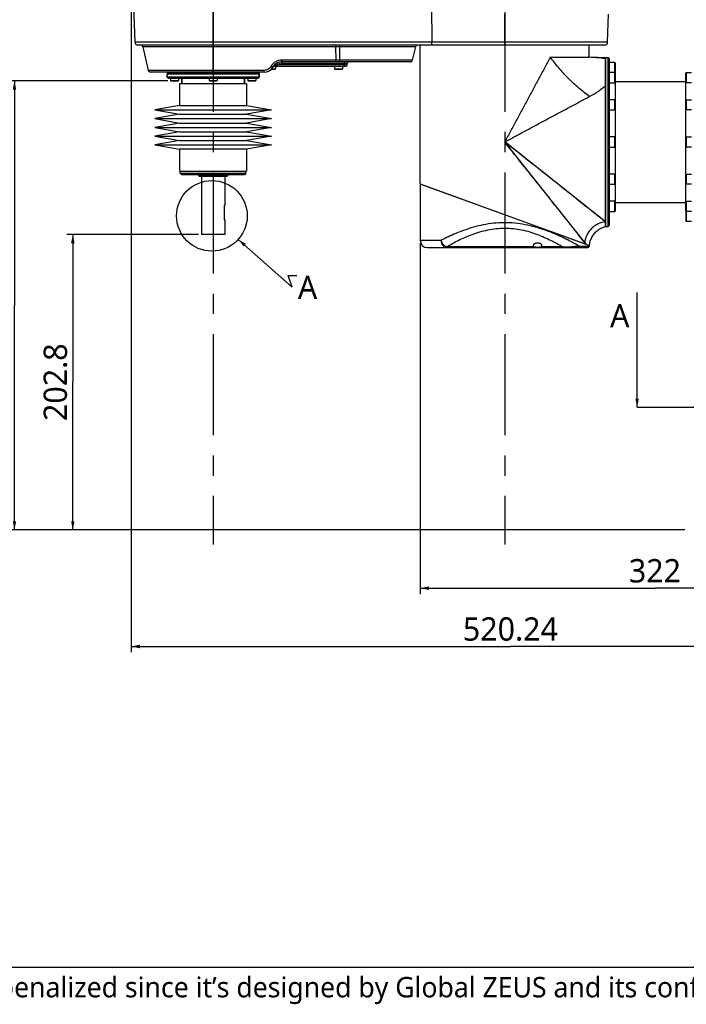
# Model space of a CAD drawing. Header units: millimetres. Extents: x 16 to 3344, y 34 to 2360.
# Tile 2 of 101: x 607 to 1064, y 54 to 730. Entities that reach past the tile are written whole.
import ezdxf

# ---------------------------------------------------------------- set-up
doc = ezdxf.new("R2010")
doc.units = ezdxf.units.MM
doc.header["$LTSCALE"] = 185.02
doc.linetypes.add('CENTER', pattern=[0.6, 0.375, -0.075, 0.075, -0.075])
doc.linetypes.add('HIDDEN', pattern=[0.2, 0.1, -0.1])
doc.layers.get('0').update_dxf_attribs({"linetype": 'CONTINUOUS'})
for name, color, linetype in [('BALLSCREW_PBL5', 7, 'CONTINUOUS'), ('BASE_ASM_PBL3', 7, 'CONTINUOUS'), ('DEFAULT_1', 7, 'CENTER'), ('DEFAULT_2', 2, 'HIDDEN'), ('FRONT_VIEW_VBL2', 7, 'CONTINUOUS'), ('MIDDLE_ASM_PBL4', 7, 'CONTINUOUS'), ('TOP_ASM_PBL6', 7, 'CONTINUOUS')]:
    doc.layers.add(name, color=color, linetype=linetype)
doc.styles.get("Standard").update_dxf_attribs({"font": 'malgun.ttf'})
doc.styles.add('TEXTSTYLE_3', font='malgun.ttf')
doc.dimstyles.new('DIMSTYLE_2', dxfattribs={"dimtxt": 16, "dimasz": 6, "dimexe": 1, "dimexo": 0.5, "dimgap": 1, "dimtad": 1, "dimdsep": 46, "dimtxsty": 'Standard', "dimblk": '_FILLED', "dimblk1": '_FILLED', "dimblk2": '_FILLED', "dimcen": 0.09, "dimclrt": 134, "dimazin": 2, "dimtp": 0.5, "dimtm": 0.5, "dimtfac": 1, "dimtofl": 0, "dimtmove": 0, "dimatfit": 3, "dimldrblk": '_FILLED', "dimfxl": 1, "dimtolj": 1, "dimarcsym": 0})
doc.dimstyles.new('DIMSTYLE_8', dxfattribs={"dimtxt": 16, "dimasz": 6, "dimexe": 1, "dimexo": 0.5, "dimgap": 1, "dimtad": 1, "dimdsep": 46, "dimtxsty": 'Standard', "dimblk": '_FILLED', "dimblk1": '_FILLED', "dimblk2": '_FILLED', "dimcen": 0.09, "dimclrt": 134, "dimazin": 2, "dimtp": 0.8, "dimtm": 0.8, "dimtfac": 1, "dimtofl": 0, "dimtmove": 0, "dimatfit": 3, "dimldrblk": '_FILLED', "dimfxl": 1, "dimtolj": 1, "dimarcsym": 0})
doc.dimstyles.get("Standard").update_dxf_attribs({"dimtxt": 8, "dimasz": 6, "dimexe": 1, "dimexo": 0.5, "dimtad": 1, "dimdsep": 46, "dimtxsty": 'Standard', "dimblk": '_FILLED', "dimblk1": '_FILLED', "dimblk2": '_FILLED', "dimcen": 0.09, "dimclrt": 134, "dimazin": 2, "dimtol": 1, "dimtp": 0.016, "dimtm": 0.016, "dimtfac": 1, "dimtofl": 0, "dimtmove": 0, "dimatfit": 3, "dimldrblk": '_FILLED', "dimfxl": 1, "dimtolj": 1, "dimarcsym": 0})

# ---------------------------------------------------------------- blocks, each defined once
blk = doc.blocks.new('_FILLED')
at = {"color": 0, "linetype": 'ByBlock'}
blk.add_solid([(0, 0), (-1, 0.2), (-1, -0.2)], dxfattribs=at)
blk = doc.blocks.new('XSEC_FILLED')
at = {"color": 0, "linetype": 'ByBlock'}
blk.add_solid([(0, 0), (-1, 0.2), (-1, -0.2)], dxfattribs=at)
blk = doc.blocks.new('*D14')
at = {"color": 134, "transparency": 16777216}
for p, q in [((1104.15, 566.49), (1104.15, 325.69)), ((1426.15, 367.69), (1426.15, 325.69)), ((1104.15, 329.69), (1265.15, 329.69)), ((1426.15, 329.69), (1265.15, 329.69))]:
    blk.add_line(p, q, dxfattribs=at)
at = {"color": 134, "transparency": 16777216, "xscale": 6, "yscale": 6, "zscale": 6, "rotation": 180}
blk.add_blockref('_FILLED', (1104.15, 329.69), dxfattribs=at)
at = {"color": 134, "transparency": 16777216, "xscale": 6, "yscale": 6, "zscale": 6}
blk.add_blockref('_FILLED', (1426.15, 329.69), dxfattribs=at)
at = {"color": 134, "transparency": 16777216, "insert": (1265.15, 349.69), "char_height": 16, "width": 36.8, "attachment_point": 2, "line_spacing_factor": 0.9}
blk.add_mtext('322', dxfattribs=at)
blk = doc.blocks.new('*D21')
at = {"color": 134, "transparency": 16777216}
for p, q in [((952.18, 572.49), (861.91, 572.49)), ((865.91, 572.49), (865.91, 471.09)), ((865.91, 369.69), (865.91, 471.09)), ((1285.65, 369.69), (861.91, 369.69))]:
    blk.add_line(p, q, dxfattribs=at)
at = {"color": 134, "transparency": 16777216, "xscale": 6, "yscale": 6, "zscale": 6}
for p, rotation in [((865.91, 572.49), 90), ((865.91, 369.69), 270)]:
    blk.add_blockref('_FILLED', p, dxfattribs=dict(at, rotation=rotation))
at = {"color": 134, "transparency": 16777216, "insert": (845.91, 471.09), "char_height": 16, "width": 53.9259, "attachment_point": 2, "rotation": 90, "line_spacing_factor": 0.9}
blk.add_mtext('202.8', dxfattribs=at)
blk = doc.blocks.new('MIDDLE_ASM_PBL4', base_point=(1416.801, 539.089))
at = {"layer": 'MIDDLE_ASM_PBL4', "color": 7}
for p, q in [((1104.151, 607.189), (1104.151, 702.489)), ((1220.151, 694.189), (1220.151, 702.489)), ((1193.407, 694.189), (1220.151, 694.189)), ((1224.619, 693.989), (1231.151, 693.989)), ((1231.151, 577.989), (1231.151, 693.989)), ((1231.151, 691.989), (1231.351, 691.989)), ((1231.351, 693.989), (1233.051, 693.989)), ((1231.351, 693.989), (1231.351, 577.989)), ((1234.051, 692.989), (1233.051, 693.989)), ((1233.051, 577.989), (1233.051, 693.989)), ((1234.051, 578.989), (1234.051, 692.989)), ((1237.701, 690.489), (1234.051, 690.489)), ((1238.051, 690.139), (1237.701, 690.489)), ((1237.701, 676.656), (1237.701, 690.489)), ((1238.051, 683.839), (1238.051, 690.139)), ((1237.701, 683.656), (1234.051, 683.656)), ((1238.051, 683.306), (1237.701, 683.656)), ((1237.785, 683.573), (1238.051, 683.839)), ((1238.051, 588.672), (1238.051, 683.306)), ((1286.251, 683.306), (1286.601, 683.656)), ((1286.251, 607.339), (1286.251, 683.306)), ((1286.601, 683.656), (1290.251, 683.656)), ((1286.601, 683.656), (1286.601, 676.656)), ((1234.051, 676.656), (1237.701, 676.656)), ((1237.701, 676.656), (1238.051, 677.006)), ((1238.051, 677.489), (1286.251, 677.489)), ((1286.601, 676.656), (1286.251, 677.006)), ((1290.251, 676.656), (1286.601, 676.656)), ((1237.701, 664.989), (1234.051, 664.989)), ((1238.051, 664.639), (1237.701, 664.989)), ((1237.701, 657.989), (1237.701, 664.989)), ((1286.251, 664.639), (1286.601, 664.989)), ((1286.601, 664.989), (1290.251, 664.989)), ((1286.601, 664.989), (1286.601, 657.989)), ((1234.051, 657.989), (1237.701, 657.989)), ((1237.701, 657.989), (1238.051, 658.339)), ((1286.601, 657.989), (1286.251, 658.339)), ((1290.251, 657.989), (1286.601, 657.989)), ((1231.151, 581.167), (1162.151, 635.989)), ((1216.973, 566.99), (1162.151, 635.989)), ((1237.701, 639.489), (1234.051, 639.489)), ((1238.051, 639.139), (1237.701, 639.489)), ((1237.701, 632.489), (1237.701, 639.489)), ((1286.251, 639.139), (1286.601, 639.489)), ((1286.601, 639.489), (1290.251, 639.489)), ((1286.601, 639.489), (1286.601, 632.489)), ((1234.051, 632.489), (1237.701, 632.489)), ((1237.701, 632.489), (1238.051, 632.839)), ((1286.601, 632.489), (1286.251, 632.839)), ((1290.251, 632.489), (1286.601, 632.489)), ((1190.37, 613.568), (1187.546, 615.812)), ((1195.768, 609.279), (1190.37, 613.568)), ((1237.701, 613.989), (1234.051, 613.989)), ((1238.051, 613.639), (1237.701, 613.989)), ((1237.701, 606.989), (1237.701, 613.989)), ((1286.251, 613.639), (1286.601, 613.989)), ((1286.601, 613.989), (1290.251, 613.989)), ((1286.601, 613.989), (1286.601, 606.989)), ((1104.151, 607.189), (1220.219, 564.964)), ((1220.151, 564.889), (1104.151, 606.989)), ((1104.151, 606.989), (1104.151, 568.489)), ((1106.251, 606.227), (1106.251, 606.425)), ((1190.903, 599.802), (1188.866, 602.365)), ((1203.169, 603.399), (1200.799, 605.282)), ((1207.608, 599.872), (1205.439, 601.596)), ((1234.051, 606.989), (1237.701, 606.989)), ((1237.701, 606.989), (1238.051, 607.339)), ((1286.601, 606.989), (1286.251, 607.339)), ((1286.251, 588.672), (1286.251, 607.338)), ((1290.251, 606.989), (1286.601, 606.989)), ((1237.701, 595.322), (1234.051, 595.322)), ((1238.051, 594.972), (1237.701, 595.322)), ((1237.701, 588.322), (1237.701, 595.322)), ((1286.251, 594.972), (1286.601, 595.322)), ((1286.601, 595.322), (1290.251, 595.322)), ((1286.601, 595.322), (1286.601, 581.489)), ((1234.051, 588.322), (1237.701, 588.322)), ((1237.701, 588.322), (1238.051, 588.672)), ((1238.051, 594.489), (1286.251, 594.489)), ((1286.601, 588.322), (1286.251, 588.672)), ((1286.251, 588.139), (1286.517, 588.405)), ((1286.251, 588.139), (1286.251, 581.839)), ((1290.251, 588.322), (1286.601, 588.322)), ((1229.758, 582.274), (1228.966, 582.903)), ((1286.601, 581.489), (1286.251, 581.839)), ((1290.251, 581.489), (1286.601, 581.489)), ((1231.151, 579.989), (1231.351, 579.989)), ((1231.351, 577.989), (1233.051, 577.989)), ((1234.051, 578.989), (1233.051, 577.989)), ((1104.151, 568.489), (1118.473, 568.489)), ((1216.444, 567.654), (1214.557, 570.03)), ((1109.151, 563.489), (1219.151, 563.489)), ((1182.346, 563.989), (1122.239, 563.989)), ((1122.239, 563.989), (1122.239, 563.489)), ((1202.063, 563.989), (1186.956, 563.989)), ((1213.305, 564.489), (1220.151, 564.489)), ((1216.973, 566.99), (1216.444, 567.654)), ((1218.051, 565.651), (1218.051, 565.753)), ((1220.151, 564.889), (1220.151, 564.489))]:
    blk.add_line(p, q, dxfattribs=at)
for points in [[(1224.619, 693.989), (1223.116, 694.012), (1221.61, 694.08), (1220.151, 694.189)], [(1172.153, 628.042), (1167.127, 632.032), (1165.465, 633.352), (1163.799, 634.677), (1162.151, 635.989)], [(1170.101, 625.983), (1168.714, 627.731), (1167.41, 629.373), (1166.11, 631.011), (1164.789, 632.674), (1163.463, 634.34), (1162.151, 635.989)], [(1177.701, 616.418), (1175.485, 619.208), (1173.459, 621.758), (1171.66, 624.021)], [(1181.714, 620.445), (1178.925, 622.661), (1176.376, 624.686), (1174.114, 626.484), (1172.153, 628.042)], [(1184.578, 607.763), (1182.334, 610.586), (1180.024, 613.493)], [(1198.272, 590.527), (1196.548, 592.696), (1194.745, 594.965)], [(1220.023, 590.008), (1218.535, 591.19), (1216.955, 592.445), (1215.281, 593.776), (1213.511, 595.182), (1211.644, 596.666), (1209.676, 598.229)], [(1228.109, 583.584), (1227.183, 584.32), (1226.185, 585.112), (1225.113, 585.964), (1223.963, 586.878), (1222.733, 587.855), (1221.421, 588.898)], [(1210.287, 575.404), (1209.245, 576.716), (1208.134, 578.114)], [(1220.219, 564.964), (1220.304, 565.671), (1220.424, 566.384), (1220.579, 567.09), (1220.768, 567.789), (1220.99, 568.478), (1221.245, 569.156), (1221.533, 569.822), (1221.853, 570.473), (1222.205, 571.108), (1222.587, 571.726), (1222.998, 572.324), (1223.438, 572.902), (1223.905, 573.458), (1224.398, 573.991), (1224.917, 574.499), (1225.459, 574.981), (1226.024, 575.435), (1226.609, 575.862), (1227.214, 576.26), (1227.837, 576.628), (1228.477, 576.966), (1229.132, 577.272), (1229.801, 577.546), (1230.481, 577.787), (1231.151, 577.989)], [(1214.557, 570.03), (1213.029, 571.953), (1212.177, 573.025)]]:
    blk.add_lwpolyline(points, dxfattribs=at)
for centre, radius, start, end in [((1109.151, 568.489), 5, 180, 270), ((1243.747, 588.202), 34.158, 218.389441, 221.028022), ((1219.151, 564.489), 1, 270, 360)]:
    blk.add_arc(centre, radius, start, end, dxfattribs=at)
for points, knots in [([(1193.407, 694.189), (1192.135, 691.822), (1189.581, 687.062), (1185.726, 679.89), (1181.844, 672.654), (1177.93, 665.373), (1174.005, 658.054), (1170.717, 651.941), (1168.087, 647.038), (1166.113, 643.354), (1164.135, 639.67), (1162.813, 637.216), (1162.151, 635.989)], [0, 0, 0, 0, 0.1220017, 0.2453496, 0.3697402, 0.4949255, 0.620707, 0.7469115, 0.8101252, 0.8733892, 0.9366864, 1, 1, 1, 1]), ([(1220.351, 667.245), (1217.817, 669.043), (1212.784, 672.975), (1205.686, 679.525), (1199.136, 686.622), (1195.204, 691.655), (1193.406, 694.189)], [0, 0, 0, 0, 0.2435834, 0.5000003, 0.7564171, 1, 1, 1, 1]), ([(1231.151, 693.092), (1230.855, 693.166), (1230.253, 693.304), (1229.337, 693.479), (1228.405, 693.627), (1227.622, 693.729), (1226.999, 693.798), (1226.54, 693.845), (1226.095, 693.885), (1225.672, 693.919), (1225.291, 693.947), (1225, 693.966), (1224.821, 693.977), (1224.705, 693.984), (1224.675, 693.986), (1224.611, 693.989), (1224.619, 693.989)], [0, 0, 0, 0, 0.1387461, 0.280257, 0.4236823, 0.5675092, 0.6387537, 0.7088123, 0.7769557, 0.8418282, 0.9012379, 0.951548, 0.9715865, 0.9869053, 0.9966492, 1, 1, 1, 1]), ([(1220.351, 667.245), (1222.323, 668.304), (1225.183, 670.008), (1228.726, 672.561), (1230.37, 673.914), (1231.151, 674.609)], [0, 0, 0, 0, 0.5128514, 0.7606319, 1, 1, 1, 1]), ([(1162.151, 635.989), (1164.604, 637.314), (1169.514, 639.951), (1176.876, 643.894), (1184.216, 647.843), (1191.535, 651.768), (1198.815, 655.682), (1206.052, 659.564), (1213.223, 663.418), (1217.984, 665.973), (1220.351, 667.245)], [0, 0, 0, 0, 0.1266095, 0.2530861, 0.3792899, 0.5050712, 0.6302569, 0.7546486, 0.8779976, 1, 1, 1, 1]), ([(1213.305, 564.489), (1210.701, 565.952), (1204.765, 569.133), (1194.736, 573.78), (1184.92, 577.247), (1176.139, 579.321), (1169.07, 580.35), (1161.828, 580.688), (1154.569, 580.284), (1147.515, 579.193), (1138.774, 577.058), (1129.047, 573.562), (1121.788, 570.168), (1118.473, 568.489)], [0, 0, 0, 0, 0.089662, 0.2020775, 0.3315584, 0.4013402, 0.4726512, 0.5456738, 0.618621, 0.6905144, 0.7596351, 0.8884649, 1, 1, 1, 1]), ([(1122.239, 563.989), (1124.87, 565.539), (1129.028, 567.825), (1134.922, 570.604), (1139.826, 572.606), (1145.054, 574.354), (1150.565, 575.729), (1156.307, 576.616), (1162.171, 576.922), (1168.017, 576.613), (1173.742, 575.727), (1179.245, 574.355), (1184.474, 572.607), (1189.385, 570.602), (1195.275, 567.824), (1199.436, 565.537), (1202.063, 563.989)], [0, 0, 0, 0, 0.1079792, 0.1675763, 0.2303451, 0.2951372, 0.3622987, 0.4309285, 0.5002467, 0.5695443, 0.6375351, 0.7047442, 0.769806, 0.8323237, 0.8921762, 1, 1, 1, 1]), ([(1231.15, 581.167), (1229.45, 580.986), (1226.852, 580.235), (1223.746, 578.408), (1221.561, 576.579), (1219.732, 574.394), (1217.904, 571.289), (1217.154, 568.69), (1216.973, 566.99)], [0, 0, 0, 0, 0.2379832, 0.3674258, 0.4999992, 0.6325728, 0.7620157, 1, 1, 1, 1]), ([(1118.473, 568.489), (1118.473, 567.844), (1118.654, 566.586), (1119.336, 565.179), (1120.116, 564.32), (1120.772, 563.849), (1121.488, 563.556), (1121.992, 563.489), (1122.239, 563.489)], [0, 0, 0, 0, 0.2805955, 0.5439516, 0.6663453, 0.782119, 0.8925582, 1, 1, 1, 1]), ([(1118.473, 568.489), (1118.592, 567.992), (1118.867, 567.25), (1119.393, 566.333), (1119.875, 565.678), (1120.422, 565.099), (1121.176, 564.478), (1121.81, 564.136), (1122.239, 563.989)], [0, 0, 0, 0, 0.2517455, 0.3854738, 0.5198587, 0.6513389, 0.7767974, 1, 1, 1, 1]), ([(1187.651, 564.949), (1187.651, 565.047), (1187.611, 565.255), (1187.446, 565.546), (1187.182, 565.82), (1186.823, 566.067), (1186.376, 566.28), (1185.653, 566.507), (1184.651, 566.62), (1183.649, 566.507), (1182.926, 566.28), (1182.478, 566.067), (1182.12, 565.82), (1181.856, 565.546), (1181.691, 565.255), (1181.651, 565.047), (1181.651, 564.949)], [0, 0, 0, 0, 0.0398074, 0.083763, 0.1343527, 0.1929231, 0.259873, 0.334674, 0.5000002, 0.6653261, 0.740127, 0.8070769, 0.8656473, 0.916237, 0.9601926, 1, 1, 1, 1]), ([(1181.651, 564.949), (1181.651, 564.861), (1181.682, 564.678), (1181.822, 564.419), (1182.048, 564.182), (1182.239, 564.051), (1182.346, 563.989)], [0, 0, 0, 0, 0.2132105, 0.441748, 0.700735, 1, 1, 1, 1]), ([(1186.956, 563.989), (1186.813, 563.906), (1186.477, 563.777), (1185.921, 563.674), (1185.302, 563.622), (1184.651, 563.606), (1184, 563.622), (1183.381, 563.674), (1182.825, 563.777), (1182.489, 563.906), (1182.346, 563.989)], [0, 0, 0, 0, 0.105213, 0.2260415, 0.3595998, 0.5, 0.6404002, 0.7739584, 0.8947869, 1, 1, 1, 1]), ([(1186.956, 563.989), (1187.062, 564.051), (1187.254, 564.182), (1187.48, 564.419), (1187.619, 564.678), (1187.651, 564.861), (1187.651, 564.949)], [0, 0, 0, 0, 0.299265, 0.558252, 0.7867895, 1, 1, 1, 1]), ([(1205.772, 563.765), (1205.159, 563.721), (1203.914, 563.729), (1202.68, 563.882), (1202.063, 563.989)], [0, 0, 0, 0, 0.4953997, 1, 1, 1, 1]), ([(1202.063, 563.989), (1202.62, 563.836), (1203.73, 563.59), (1204.865, 563.489), (1205.421, 563.489)], [0, 0, 0, 0, 0.5091334, 1, 1, 1, 1]), ([(1205.421, 563.489), (1205.454, 563.489), (1205.523, 563.503), (1205.617, 563.56), (1205.703, 563.649), (1205.75, 563.724), (1205.772, 563.765)], [0, 0, 0, 0, 0.2095074, 0.4386913, 0.7005209, 1, 1, 1, 1]), ([(1213.305, 564.489), (1212.26, 564.355), (1209.751, 564.083), (1207.237, 563.87), (1205.772, 563.765)], [0, 0, 0, 0, 0.4175137, 1, 1, 1, 1]), ([(1213.305, 564.489), (1213.305, 564.365), (1213.262, 564.108), (1213.071, 563.77), (1212.771, 563.541), (1212.533, 563.489), (1212.423, 563.489)], [0, 0, 0, 0, 0.2539201, 0.520442, 0.7740495, 1, 1, 1, 1])]:
    blk.add_open_spline(points, degree=3, knots=knots, dxfattribs=at)
blk = doc.blocks.new('*D22')
at = {"color": 134, "transparency": 16777216}
for p, q in [((950.65, 1117.49), (741.91, 1117.49)), ((745.91, 1117.49), (745.91, 743.59)), ((745.91, 369.69), (745.91, 743.59)), ((1285.65, 369.69), (741.91, 369.69))]:
    blk.add_line(p, q, dxfattribs=at)
at = {"color": 134, "transparency": 16777216, "xscale": 6, "yscale": 6, "zscale": 6}
for p, rotation in [((745.91, 1117.49), 90), ((745.91, 369.69), 270)]:
    blk.add_blockref('_FILLED', p, dxfattribs=dict(at, rotation=rotation))
at = {"color": 134, "transparency": 16777216, "insert": (725.91, 743.59), "char_height": 16, "width": 53.9259, "attachment_point": 2, "rotation": 90, "line_spacing_factor": 0.9}
blk.add_mtext('747.8', dxfattribs=at)
blk = doc.blocks.new('*D23')
at = {"color": 134, "transparency": 16777216}
for p, q in [((931.15, 677.99), (821.91, 677.99)), ((825.91, 677.99), (825.91, 523.84)), ((825.91, 369.69), (825.91, 523.84)), ((1285.65, 369.69), (821.91, 369.69))]:
    blk.add_line(p, q, dxfattribs=at)
at = {"color": 134, "transparency": 16777216, "xscale": 6, "yscale": 6, "zscale": 6}
for p, rotation in [((825.91, 677.99), 90), ((825.91, 369.69), 270)]:
    blk.add_blockref('_FILLED', p, dxfattribs=dict(at, rotation=rotation))
at = {"color": 134, "transparency": 16777216, "insert": (805.91, 523.84), "char_height": 16, "width": 53.9259, "attachment_point": 2, "rotation": 90, "line_spacing_factor": 0.9}
blk.add_mtext('308.3', dxfattribs=at)
blk = doc.blocks.new('*D24')
at = {"color": 134, "transparency": 16777216}
for p, q in [((910.26, 921.29), (781.91, 921.29)), ((785.91, 921.29), (785.91, 645.49)), ((785.91, 369.69), (785.91, 645.49)), ((1285.65, 369.69), (781.91, 369.69))]:
    blk.add_line(p, q, dxfattribs=at)
at = {"color": 134, "transparency": 16777216, "xscale": 6, "yscale": 6, "zscale": 6}
for p, rotation in [((785.91, 921.29), 90), ((785.91, 369.69), 270)]:
    blk.add_blockref('_FILLED', p, dxfattribs=dict(at, rotation=rotation))
at = {"color": 134, "transparency": 16777216, "insert": (765.91, 645.49), "char_height": 16, "width": 53.9259, "attachment_point": 2, "rotation": 90, "line_spacing_factor": 0.9}
blk.add_mtext('551.6', dxfattribs=at)
blk = doc.blocks.new('*D27')
at = {"color": 134, "transparency": 16777216}
for p, q in [((905.91, 778.99), (905.91, 285.69)), ((1426.15, 367.69), (1426.15, 285.69)), ((905.91, 289.69), (1166.03, 289.69)), ((1426.15, 289.69), (1166.03, 289.69))]:
    blk.add_line(p, q, dxfattribs=at)
at = {"color": 134, "transparency": 16777216, "xscale": 6, "yscale": 6, "zscale": 6, "rotation": 180}
blk.add_blockref('_FILLED', (905.91, 289.69), dxfattribs=at)
at = {"color": 134, "transparency": 16777216, "xscale": 6, "yscale": 6, "zscale": 6}
blk.add_blockref('_FILLED', (1426.15, 289.69), dxfattribs=at)
at = {"color": 134, "transparency": 16777216, "insert": (1166.03, 309.69), "char_height": 16, "width": 66.1926, "attachment_point": 2, "line_spacing_factor": 0.9}
blk.add_mtext('520.24', dxfattribs=at)
blk = doc.blocks.new('HATCHING_BL0', base_point=(1409.65, 493.32))
at = {"layer": 'DEFAULT_1', "color": 7}
for p, q in [((1252.92, 453.89), (1291.69, 453.89)), ((1526.68, 453.89), (1565.45, 453.89))]:
    blk.add_line(p, q, dxfattribs=at)
at = {"layer": 'DEFAULT_1', "color": 2}
blk.add_line((1291.69, 453.89), (1526.68, 453.89), dxfattribs=at)
at = {"color": 7, "char_height": 16, "width": 14.637, "attachment_point": 1, "line_spacing_factor": 0.9}
for insert in [(1234.37, 524.75), (1570.28, 525.81)]:
    blk.add_mtext('A', dxfattribs=dict(at, insert=insert))
at = {"color": 7}
for points in [[(1252.92, 453.89), (1252.92, 532.75)], [(1565.45, 453.89), (1565.45, 532.75)]]:
    blk.add_leader(points, dimstyle='Standard', override={"dimtad": 0, "dimldrblk": 'XSEC_FILLED'}, dxfattribs=at)
blk = doc.blocks.new('BASE_ASM_PBL3', base_point=(1307.68, 676.189))
at = {"layer": 'BASE_ASM_PBL3', "color": 134}
for base, p1, p2, angle, picture, middle in [((865.91, 572.489), (1286.151, 369.689), (952.683, 572.489), 90, '*D21', (865.91, 470.99)), ((1104.151, 329.689), (1426.151, 368.189), (1104.151, 566.989), 180, '*D14', (1265.124, 329.689))]:
    dim = blk.add_linear_dim(base=base, p1=p1, p2=p2, angle=angle, dimstyle='DIMSTYLE_2', dxfattribs=at)
    dim.commit()
    dim.dimension.update_dxf_attribs({"geometry": picture, "text_midpoint": middle, "dimtype": 160})
blk = doc.blocks.new('BALLSCREW_PBL5', base_point=(1006.78, 743.589))
at = {"layer": 'BALLSCREW_PBL5', "color": 7}
for p, q in [((930.651, 682.489), (930.651, 680.489)), ((993.651, 682.489), (930.651, 682.489)), ((931.651, 679.489), (930.651, 680.489)), ((993.651, 680.489), (930.651, 680.489)), ((992.651, 679.489), (931.651, 679.489)), ((939.151, 675.989), (939.151, 660.989)), ((985.151, 675.989), (939.151, 675.989)), ((940.651, 679.489), (940.651, 675.989)), ((983.651, 679.489), (983.651, 675.989)), ((985.151, 675.989), (985.151, 660.989)), ((992.651, 679.489), (993.651, 680.489)), ((993.651, 682.489), (993.651, 680.489)), ((939.151, 660.989), (922.151, 657.989)), ((922.151, 657.989), (939.151, 654.989)), ((922.151, 657.989), (1002.151, 657.989)), ((939.151, 660.989), (985.151, 660.989)), ((985.151, 660.989), (1002.151, 657.989)), ((1002.151, 657.989), (985.151, 654.989)), ((939.151, 654.989), (922.151, 651.989)), ((922.151, 651.989), (939.151, 648.989)), ((922.151, 651.989), (1002.151, 651.989)), ((939.151, 648.989), (922.151, 645.989)), ((939.151, 654.989), (985.151, 654.989)), ((939.151, 648.989), (985.151, 648.989)), ((985.151, 654.989), (1002.151, 651.989)), ((1002.151, 651.989), (985.151, 648.989)), ((985.151, 648.989), (1002.151, 645.989)), ((922.151, 645.989), (939.151, 642.989)), ((922.151, 645.989), (1002.151, 645.989)), ((939.151, 642.989), (922.151, 639.989)), ((939.151, 642.989), (985.151, 642.989)), ((1002.151, 645.989), (985.151, 642.989)), ((985.151, 642.989), (1002.151, 639.989)), ((922.151, 639.989), (939.151, 636.989)), ((922.151, 639.989), (1002.151, 639.989)), ((939.151, 636.989), (922.151, 633.989)), ((939.151, 636.989), (985.151, 636.989)), ((1002.151, 639.989), (985.151, 636.989)), ((985.151, 636.989), (1002.151, 633.989)), ((922.151, 633.989), (939.151, 630.989)), ((922.151, 633.989), (1002.151, 633.989)), ((939.151, 630.989), (939.151, 615.989)), ((985.151, 630.989), (939.151, 630.989)), ((1002.151, 633.989), (985.151, 630.989)), ((985.151, 630.989), (985.151, 615.989)), ((939.151, 615.989), (985.151, 615.989)), ((939.651, 614.489), (939.651, 615.989)), ((984.651, 614.489), (984.651, 615.989)), ((939.651, 614.489), (940.651, 613.489)), ((939.651, 614.489), (984.651, 614.489)), ((983.651, 613.489), (940.651, 613.489)), ((952.151, 613.489), (952.151, 612.989)), ((952.651, 612.489), (952.151, 612.989)), ((952.151, 612.989), (972.151, 612.989)), ((952.651, 612.489), (971.651, 612.489)), ((954.151, 612.489), (954.151, 572.489)), ((970.151, 612.489), (970.151, 592.489)), ((971.651, 612.489), (972.151, 612.989)), ((972.151, 613.489), (972.151, 612.989)), ((984.651, 614.489), (983.651, 613.489)), ((969.651, 592.489), (969.651, 582.489)), ((970.151, 592.489), (969.651, 592.489)), ((969.651, 582.489), (970.151, 582.489)), ((970.151, 582.489), (970.151, 572.489)), ((970.151, 572.489), (954.151, 572.489))]:
    blk.add_line(p, q, dxfattribs=at)
at = {"layer": 'BALLSCREW_PBL5', "color": 134}
dim = blk.add_linear_dim(base=(745.91, 369.689), p1=(951.151, 1117.489), p2=(1286.151, 369.689), angle=270, dimstyle='DIMSTYLE_8', dxfattribs=at)
dim.commit()
dim.dimension.update_dxf_attribs({"geometry": '*D22', "text_midpoint": (745.91, 743.431), "dimtype": 160})
blk = doc.blocks.new('TOP_ASM_PBL6', base_point=(1096.03, 604.989))
at = {"layer": 'TOP_ASM_PBL6', "color": 7}
for p, q in [((962.151, 683.989), (962.151, 919.841)), ((908.584, 704.419), (905.92, 780.678)), ((1111.993, 729.304), (1112.14, 704.419)), ((1162.151, 702.489), (1162.151, 723.678)), ((1232.718, 704.419), (1233.391, 723.678)), ((1232.718, 704.419), (908.584, 704.419)), ((1230.72, 702.489), (910.582, 702.489)), ((913.919, 701.326), (917.654, 685.152)), ((1100.883, 701.326), (913.919, 701.326)), ((1046.172, 701.326), (1046.343, 692.152)), ((1049.151, 690.989), (1049.151, 702.489)), ((1100.883, 701.326), (1098.764, 692.152)), ((1098.764, 692.152), (1009.21, 692.152)), ((1009.275, 690.989), (1009.275, 689.989)), ((1097.303, 690.989), (1009.275, 690.989)), ((1009.275, 689.989), (1054.151, 689.989)), ((1052.151, 687.989), (1052.151, 690.989)), ((1054.151, 688.989), (1054.151, 689.989)), ((997.102, 685.152), (917.654, 685.152)), ((997.151, 683.989), (919.115, 683.989)), ((930.651, 683.989), (930.651, 682.989)), ((930.951, 682.689), (930.651, 682.989)), ((993.651, 682.989), (930.651, 682.989)), ((993.351, 682.689), (930.951, 682.689)), ((934.151, 682.689), (934.151, 682.489)), ((937.151, 682.689), (937.151, 682.489)), ((939.129, 682.689), (939.129, 682.489)), ((960.651, 682.689), (960.651, 682.489)), ((963.651, 682.689), (963.651, 682.489)), ((985.173, 682.689), (985.173, 682.489)), ((987.151, 682.689), (987.151, 682.489)), ((990.151, 682.689), (990.151, 682.489)), ((993.351, 682.689), (993.651, 682.989)), ((993.651, 683.989), (993.651, 682.989)), ((1002.047, 685.989), (1004.751, 685.989)), ((1002.198, 686.139), (1004.901, 686.139)), ((1003.531, 687.989), (1053.151, 687.989)), ((1003.812, 688.364), (1003.811, 688.364)), ((1004.751, 685.989), (1004.901, 686.139)), ((1004.901, 687.989), (1004.901, 686.139)), ((1005.959, 687.989), (1005.959, 688.989)), ((1054.151, 688.989), (1005.959, 688.989)), ((1045.401, 687.989), (1045.401, 686.139)), ((1045.551, 685.989), (1045.401, 686.139)), ((1045.401, 686.139), (1050.901, 686.139)), ((1045.551, 685.989), (1050.751, 685.989)), ((1050.751, 685.989), (1050.901, 686.139)), ((1050.901, 687.989), (1050.901, 686.139)), ((930.651, 680.489), (930.651, 682.489)), ((993.651, 682.489), (930.651, 682.489)), ((930.651, 680.489), (931.651, 679.489)), ((993.651, 680.489), (930.651, 680.489)), ((992.651, 679.489), (931.651, 679.489)), ((932.901, 679.489), (932.901, 678.239)), ((933.151, 677.989), (932.901, 678.239)), ((932.901, 678.239), (938.401, 678.239)), ((933.151, 677.989), (938.151, 677.989)), ((938.151, 677.989), (938.401, 678.239)), ((938.401, 679.489), (938.401, 678.239)), ((940.651, 675.989), (940.651, 679.489)), ((959.401, 679.489), (959.401, 678.239)), ((959.651, 677.989), (959.401, 678.239)), ((959.401, 678.239), (964.901, 678.239)), ((959.651, 677.989), (964.651, 677.989)), ((964.651, 677.989), (964.901, 678.239)), ((964.901, 679.489), (964.901, 678.239)), ((983.651, 675.989), (983.651, 679.489)), ((985.901, 679.489), (985.901, 678.239)), ((986.151, 677.989), (985.901, 678.239)), ((985.901, 678.239), (991.401, 678.239)), ((986.151, 677.989), (991.151, 677.989)), ((991.151, 677.989), (991.401, 678.239)), ((991.401, 679.489), (991.401, 678.239)), ((993.651, 680.489), (992.651, 679.489)), ((993.651, 680.489), (993.651, 682.489))]:
    blk.add_line(p, q, dxfattribs=at)
for centre, radius, start, end in [((910.582, 704.489), 2, 182, 270), ((1230.72, 704.489), 2, 270, 358), ((912.458, 700.989), 1.5, 13, 90), ((1102.344, 700.989), 1.5, 90, 167), ((1009.275, 683.989), 7, 90, 150), ((1009.275, 683.989), 6, 90, 123.557307), ((1055.151, 689.989), 1, 90, 180), ((1097.303, 692.489), 1.5, 270, 347), ((919.115, 685.489), 1.5, 193, 270), ((997.151, 690.989), 7, 270, 330), ((1053.151, 688.989), 1, 270, 360)]:
    blk.add_arc(centre, radius, start, end, dxfattribs=at)
for points, knots in [([(1112.477, 702.489), (1112.452, 702.489), (1112.413, 702.52), (1112.378, 702.575), (1112.347, 702.639), (1112.319, 702.719), (1112.279, 702.857), (1112.237, 703.066), (1112.196, 703.355), (1112.166, 703.685), (1112.146, 704.044), (1112.14, 704.292), (1112.14, 704.419)], [0, 0, 0, 0, 0.0370011, 0.0646509, 0.0997159, 0.1424089, 0.1926297, 0.3143669, 0.4613349, 0.6285898, 0.8102915, 1, 1, 1, 1]), ([(1046.055, 702.489), (1046.059, 702.489), (1046.068, 702.482), (1046.083, 702.454), (1046.099, 702.393), (1046.116, 702.291), (1046.132, 702.152), (1046.146, 701.981), (1046.158, 701.782), (1046.167, 701.561), (1046.171, 701.406), (1046.172, 701.326)], [0, 0, 0, 0, 0.0096805, 0.0255832, 0.0813608, 0.1698344, 0.2891459, 0.4361748, 0.6069054, 0.7966089, 1, 1, 1, 1]), ([(1009.21, 692.152), (1008.464, 692.152), (1006.97, 691.953), (1004.896, 691.085), (1003.128, 689.719), (1002.224, 688.536), (1001.859, 687.902)], [0, 0, 0, 0, 0.2521907, 0.5030564, 0.752289, 1, 1, 1, 1]), ([(1009.275, 690.989), (1009.273, 690.989), (1009.267, 690.998), (1009.263, 691.013), (1009.258, 691.04), (1009.252, 691.076), (1009.247, 691.123), (1009.24, 691.203), (1009.232, 691.326), (1009.224, 691.497), (1009.218, 691.696), (1009.213, 691.917), (1009.21, 692.072), (1009.21, 692.152)], [0, 0, 0, 0, 0.0066247, 0.020999, 0.0439666, 0.0755501, 0.1155928, 0.1638436, 0.2836149, 0.4315742, 0.6035952, 0.7948597, 1, 1, 1, 1]), ([(1046.46, 690.989), (1046.456, 690.989), (1046.447, 690.996), (1046.433, 691.024), (1046.416, 691.085), (1046.399, 691.187), (1046.383, 691.326), (1046.369, 691.497), (1046.357, 691.696), (1046.348, 691.917), (1046.344, 692.072), (1046.343, 692.152)], [0, 0, 0, 0, 0.0096805, 0.0255832, 0.0813608, 0.1698344, 0.2891459, 0.4361748, 0.6069054, 0.7966089, 1, 1, 1, 1]), ([(1001.859, 687.902), (1001.622, 687.491), (1001.038, 686.726), (999.894, 685.842), (998.552, 685.28), (997.585, 685.152), (997.102, 685.152)], [0, 0, 0, 0, 0.2476212, 0.4968448, 0.7477682, 1, 1, 1, 1]), ([(997.151, 683.989), (997.149, 683.989), (997.145, 683.998), (997.142, 684.013), (997.138, 684.04), (997.134, 684.076), (997.13, 684.123), (997.125, 684.203), (997.119, 684.326), (997.113, 684.497), (997.108, 684.696), (997.104, 684.917), (997.103, 685.072), (997.102, 685.152)], [0, 0, 0, 0, 0.0057875, 0.0198251, 0.0426191, 0.0741143, 0.1141256, 0.1623884, 0.2822856, 0.4304755, 0.602808, 0.7944449, 1, 1, 1, 1]), ([(1003.213, 687.489), (1003.202, 687.47), (1003.168, 687.449), (1003.116, 687.44), (1003.038, 687.438), (1002.917, 687.455), (1002.748, 687.5), (1002.551, 687.57), (1002.331, 687.662), (1002.097, 687.773), (1001.939, 687.857), (1001.859, 687.902)], [0, 0, 0, 0, 0.0443656, 0.0740564, 0.1102642, 0.2034147, 0.3236868, 0.4681949, 0.632659, 0.8118709, 1, 1, 1, 1]), ([(1005.959, 688.989), (1005.538, 688.875), (1004.824, 688.66), (1004.109, 688.448), (1003.812, 688.364)], [0, 0, 0, 0, 0.5851957, 1, 1, 1, 1])]:
    blk.add_open_spline(points, degree=3, knots=knots, dxfattribs=at)
at = {"layer": 'TOP_ASM_PBL6', "color": 134}
for base, p1, dimstyle, picture, middle in [((785.91, 369.689), (910.758, 921.289), 'DIMSTYLE_8', '*D24', (785.91, 645.864)), ((825.91, 369.689), (931.651, 677.989), 'DIMSTYLE_2', '*D23', (825.91, 523.651))]:
    dim = blk.add_linear_dim(base=base, p1=p1, p2=(1286.151, 369.689), angle=270, dimstyle=dimstyle, dxfattribs=at)
    dim.commit()
    dim.dimension.update_dxf_attribs({"geometry": picture, "text_midpoint": middle, "dimtype": 160})
dim = blk.add_linear_dim(base=(1426.151, 289.689), p1=(905.91, 779.489), p2=(1426.151, 368.189), dimstyle='DIMSTYLE_8', dxfattribs=at)
dim.commit()
dim.dimension.update_dxf_attribs({"geometry": '*D27', "text_midpoint": (1166.481, 289.689), "dimtype": 160})
blk = doc.blocks.new('FRONT_VIEW_VBL2', base_point=(1247.68, 771.59))
at = {"layer": 'BALLSCREW_PBL5'}
blk.add_blockref('BALLSCREW_PBL5', (1006.78, 743.59), dxfattribs=at)
at = {"layer": 'BASE_ASM_PBL3'}
blk.add_blockref('BASE_ASM_PBL3', (1307.68, 676.19), dxfattribs=at)
at = {"layer": 'MIDDLE_ASM_PBL4'}
blk.add_blockref('MIDDLE_ASM_PBL4', (1416.8, 539.09), dxfattribs=at)
at = {"layer": 'TOP_ASM_PBL6'}
blk.add_blockref('TOP_ASM_PBL6', (1096.03, 604.99), dxfattribs=at)

msp = doc.modelspace()

# ---------------------------------------------------------------- linework, layer by layer
at = {"color": 7}
msp.add_line((40, 80), (3280, 80), dxfattribs=at)
at = {"color": 134}
msp.add_circle((739.164, 595.564), 24.214, dxfattribs=at)
at = {"layer": 'DEFAULT_1', "color": 1}
for p, q in [((740, 1624.5), (740, 370)), ((940, 1624.5), (940, 370))]:
    msp.add_line(p, q, dxfattribs=at)

# ---------------------------------------------------------------- block references
msp.add_blockref('HATCHING_BL0', (1187.496, 503.631))
at = {"layer": 'FRONT_VIEW_VBL2'}
msp.add_blockref('FRONT_VIEW_VBL2', (1025.529, 781.9), dxfattribs=at)

# ---------------------------------------------------------------- texts
at = {"color": 134, "insert": (798.12, 554.544), "char_height": 16, "width": 14.63704, "attachment_point": 1, "line_spacing_factor": 0.9}
msp.add_mtext('A', dxfattribs=at)
at = {"layer": 'DEFAULT_2', "color": 2, "linetype": 'HIDDEN', "insert": (207.582, 73.18), "char_height": 14, "width": 1921.76247, "attachment_point": 1, "line_spacing_factor": 0.9, "style": 'TEXTSTYLE_3'}
msp.add_mtext('Any unauthorized use of this drawing will be penalized since it’s designed by Global ZEUS and its confidential information. (이 도면은 제우스에서 제작된 영업비밀 이므로 무단 사용 시 법적인 처벌을 받을 수 있습니다.)', dxfattribs=at)

# ---------------------------------------------------------------- leaders
at = {"color": 134, "annotation_type": 0, "has_hookline": 1, "hookline_direction": 0, "text_width": 14.12}
msp.add_leader([(757.234, 579.445), (794.12, 546.544), (791.495, 554.544), (797.495, 554.544)], dimstyle='Standard', override={"dimtad": 0}, dxfattribs=at)

doc.saveas('drawing.dxf')
